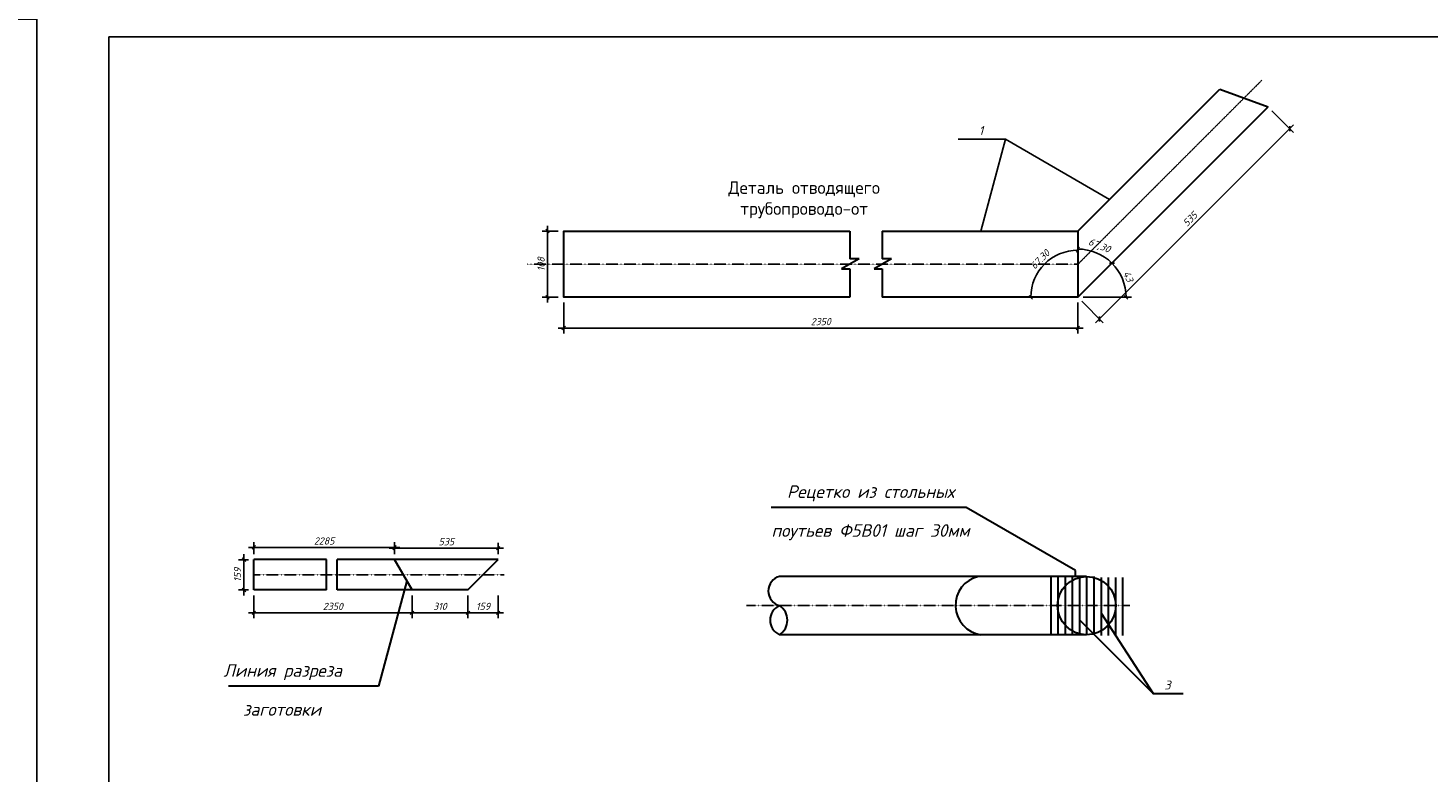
# Model space of a CAD drawing. Header units: millimetres. Extents: x -3143211 to -2549809, y 1060331 to 1341741.
# Tile 82 of 131: x -3057547 to -3018549, y 1139805 to 1160555. Entities that reach past the tile are written whole.
import ezdxf

# ---------------------------------------------------------------- set-up
doc = ezdxf.new("R2010")
doc.units = ezdxf.units.MM
doc.linetypes.add('ACAD_ISO10W100', pattern=[18, 12, -3, 0, -3])
doc.layers.add('ос', color=1, linetype='Continuous')
doc.styles.get("Standard").update_dxf_attribs({"font": 'isocpeui.ttf'})
doc.dimstyles.new('ISO-25', dxfattribs={"dimtxt": 2.5, "dimasz": 2.5, "dimexe": 1.25, "dimexo": 0.625, "dimtad": 1, "dimlfac": 100, "dimtxsty": 'Standard', "dimblk": 'OBLIQUE', "dimcen": 2.5, "dimadec": 0, "dimazin": 0, "dimtfac": 1, "dimtmove": 0, "dimatfit": 3, "dimldrblk": 'OBLIQUE', "dimfxl": 1, "dimarcsym": 0})

# ---------------------------------------------------------------- blocks, each defined once
blk = doc.blocks.new('_Oblique')
at = {"color": 0, "linetype": 'ByBlock', "lineweight": -2}
blk.add_line((-0.5, -0.5), (0.5, 0.5), dxfattribs=at)
blk = doc.blocks.new('*D97')
at = {"color": 0, "lineweight": -2, "ltscale": 150, "transparency": 16777216}
for p, q in [((-3051257, 1145896), (-3051257, 1146237)), ((-3047337, 1145896), (-3047337, 1146237)), ((-3051407, 1146087), (-3047187, 1146087))]:
    blk.add_line(p, q, dxfattribs=at)
at = {"layer": 'Defpoints', "color": 0, "ltscale": 150, "transparency": 16777216}
for p in [(-3047337, 1146087), (-3051257, 1145746), (-3047337, 1145746)]:
    blk.add_point(p, dxfattribs=at)
at = {"color": 0, "lineweight": -2, "ltscale": 150, "transparency": 16777216, "xscale": 100, "yscale": 100, "zscale": 100, "rotation": 180}
blk.add_blockref('_Oblique', (-3051257, 1146087), dxfattribs=at)
at = {"color": 0, "lineweight": -2, "ltscale": 150, "transparency": 16777216, "xscale": 100, "yscale": 100, "zscale": 100}
blk.add_blockref('_Oblique', (-3047337, 1146087), dxfattribs=at)
at = {"color": 0, "ltscale": 150, "transparency": 16777216, "insert": (-3049297, 1146267), "char_height": 200, "attachment_point": 5}
blk.add_mtext('2285', dxfattribs=at)
blk = doc.blocks.new('*D98')
at = {"color": 0, "lineweight": -2, "ltscale": 150, "transparency": 16777216}
for p, q in [((-3047337, 1145896), (-3047337, 1146217)), ((-3044449, 1145896), (-3044449, 1146217)), ((-3047487, 1146067), (-3044299, 1146067))]:
    blk.add_line(p, q, dxfattribs=at)
at = {"layer": 'Defpoints', "color": 0, "ltscale": 150, "transparency": 16777216}
for p in [(-3044449, 1146067), (-3047337, 1145746), (-3044449, 1145746)]:
    blk.add_point(p, dxfattribs=at)
at = {"color": 0, "lineweight": -2, "ltscale": 150, "transparency": 16777216, "xscale": 100, "yscale": 100, "zscale": 100, "rotation": 180}
blk.add_blockref('_Oblique', (-3047337, 1146067), dxfattribs=at)
at = {"color": 0, "lineweight": -2, "ltscale": 150, "transparency": 16777216, "xscale": 100, "yscale": 100, "zscale": 100}
blk.add_blockref('_Oblique', (-3044449, 1146067), dxfattribs=at)
at = {"color": 0, "ltscale": 150, "transparency": 16777216, "insert": (-3045893, 1146247), "char_height": 200, "attachment_point": 5}
blk.add_mtext('535', dxfattribs=at)
blk = doc.blocks.new('*D99')
at = {"color": 0, "lineweight": -2, "ltscale": 150, "transparency": 16777216}
for p, q in [((-3051257, 1144753), (-3051257, 1144115)), ((-3046850, 1144753), (-3046850, 1144115)), ((-3051407, 1144265), (-3046700, 1144265))]:
    blk.add_line(p, q, dxfattribs=at)
at = {"layer": 'Defpoints', "color": 0, "ltscale": 150, "transparency": 16777216}
for p in [(-3051257, 1144903), (-3046850, 1144903), (-3046850, 1144265)]:
    blk.add_point(p, dxfattribs=at)
at = {"color": 0, "lineweight": -2, "ltscale": 150, "transparency": 16777216, "xscale": 100, "yscale": 100, "zscale": 100, "rotation": 180}
blk.add_blockref('_Oblique', (-3051257, 1144265), dxfattribs=at)
at = {"color": 0, "lineweight": -2, "ltscale": 150, "transparency": 16777216, "xscale": 100, "yscale": 100, "zscale": 100}
blk.add_blockref('_Oblique', (-3046850, 1144265), dxfattribs=at)
at = {"color": 0, "ltscale": 150, "transparency": 16777216, "insert": (-3049054, 1144445), "char_height": 200, "attachment_point": 5}
blk.add_mtext('2350', dxfattribs=at)
blk = doc.blocks.new('*D100')
at = {"color": 0, "lineweight": -2, "ltscale": 150, "transparency": 16777216}
for p, q in [((-3046850, 1144753), (-3046850, 1144115)), ((-3045293, 1144753), (-3045293, 1144115)), ((-3047000, 1144265), (-3045143, 1144265))]:
    blk.add_line(p, q, dxfattribs=at)
at = {"layer": 'Defpoints', "color": 0, "ltscale": 150, "transparency": 16777216}
for p in [(-3046850, 1144903), (-3045293, 1144903), (-3045293, 1144265)]:
    blk.add_point(p, dxfattribs=at)
at = {"color": 0, "lineweight": -2, "ltscale": 150, "transparency": 16777216, "xscale": 100, "yscale": 100, "zscale": 100, "rotation": 180}
blk.add_blockref('_Oblique', (-3046850, 1144265), dxfattribs=at)
at = {"color": 0, "lineweight": -2, "ltscale": 150, "transparency": 16777216, "xscale": 100, "yscale": 100, "zscale": 100}
blk.add_blockref('_Oblique', (-3045293, 1144265), dxfattribs=at)
at = {"color": 0, "ltscale": 150, "transparency": 16777216, "insert": (-3046071, 1144445), "char_height": 200, "attachment_point": 5}
blk.add_mtext('310', dxfattribs=at)
blk = doc.blocks.new('*D59')
at = {"color": 0, "lineweight": -2, "ltscale": 150, "transparency": 16777216}
for p, q in [((-3045293, 1144753), (-3045293, 1144115)), ((-3044449, 1144753), (-3044449, 1144115)), ((-3045443, 1144265), (-3044299, 1144265))]:
    blk.add_line(p, q, dxfattribs=at)
at = {"layer": 'Defpoints', "color": 0, "ltscale": 150, "transparency": 16777216}
for p in [(-3045293, 1144903), (-3044449, 1144903), (-3044449, 1144265)]:
    blk.add_point(p, dxfattribs=at)
at = {"color": 0, "lineweight": -2, "ltscale": 150, "transparency": 16777216, "xscale": 100, "yscale": 100, "zscale": 100, "rotation": 180}
blk.add_blockref('_Oblique', (-3045293, 1144265), dxfattribs=at)
at = {"color": 0, "lineweight": -2, "ltscale": 150, "transparency": 16777216, "xscale": 100, "yscale": 100, "zscale": 100}
blk.add_blockref('_Oblique', (-3044449, 1144265), dxfattribs=at)
at = {"color": 0, "ltscale": 150, "transparency": 16777216, "insert": (-3044871, 1144445), "char_height": 200, "attachment_point": 5}
blk.add_mtext('159', dxfattribs=at)
blk = doc.blocks.new('*D101')
at = {"color": 0, "lineweight": -2, "ltscale": 150, "transparency": 16777216}
for p, q in [((-3051531, 1145896), (-3051531, 1144753)), ((-3051407, 1145746), (-3051681, 1145746)), ((-3051407, 1144903), (-3051681, 1144903))]:
    blk.add_line(p, q, dxfattribs=at)
at = {"layer": 'Defpoints', "color": 0, "ltscale": 150, "transparency": 16777216}
for p in [(-3051257, 1145746), (-3051531, 1144903), (-3051257, 1144903)]:
    blk.add_point(p, dxfattribs=at)
at = {"color": 0, "lineweight": -2, "ltscale": 150, "transparency": 16777216, "xscale": 100, "yscale": 100, "zscale": 100}
for p, rotation in [((-3051531, 1145746), 90), ((-3051531, 1144903), 270)]:
    blk.add_blockref('_Oblique', p, dxfattribs=dict(at, rotation=rotation))
at = {"color": 0, "ltscale": 150, "transparency": 16777216, "insert": (-3051711, 1145325), "char_height": 200, "attachment_point": 5, "rotation": 90}
blk.add_mtext('159', dxfattribs=at)
blk = doc.blocks.new('*D102')
at = {"color": 0, "lineweight": -2, "ltscale": 150, "transparency": 16777216}
for p, q in [((-3022896, 1158249), (-3022295, 1157648)), ((-3022295, 1157860), (-3027807, 1152347)), ((-3028196, 1152949), (-3027595, 1152347))]:
    blk.add_line(p, q, dxfattribs=at)
at = {"layer": 'Defpoints', "color": 0, "ltscale": 150, "transparency": 16777216}
for p in [(-3023002, 1158355), (-3028303, 1153055), (-3027701, 1152453)]:
    blk.add_point(p, dxfattribs=at)
at = {"color": 0, "lineweight": -2, "ltscale": 150, "transparency": 16777216, "xscale": 100, "yscale": 100, "zscale": 100}
for p, rotation in [((-3022401, 1157754), 45), ((-3027701, 1152453), 225)]:
    blk.add_blockref('_Oblique', p, dxfattribs=dict(at, rotation=rotation))
at = {"color": 0, "ltscale": 150, "transparency": 16777216, "insert": (-3025178, 1155231), "char_height": 200, "attachment_point": 5, "rotation": 45}
blk.add_mtext('535', dxfattribs=at)
blk = doc.blocks.new('*D103')
at = {"color": 0, "lineweight": -2, "ltscale": 150, "transparency": 16777216}
for p, q in [((-3042625, 1152905), (-3042625, 1152047)), ((-3028303, 1152905), (-3028303, 1152047)), ((-3042775, 1152197), (-3028153, 1152197))]:
    blk.add_line(p, q, dxfattribs=at)
at = {"layer": 'Defpoints', "color": 0, "ltscale": 150, "transparency": 16777216}
for p in [(-3042625, 1153055), (-3028303, 1153055), (-3028303, 1152197)]:
    blk.add_point(p, dxfattribs=at)
at = {"color": 0, "lineweight": -2, "ltscale": 150, "transparency": 16777216, "xscale": 100, "yscale": 100, "zscale": 100, "rotation": 180}
blk.add_blockref('_Oblique', (-3042625, 1152197), dxfattribs=at)
at = {"color": 0, "lineweight": -2, "ltscale": 150, "transparency": 16777216, "xscale": 100, "yscale": 100, "zscale": 100}
blk.add_blockref('_Oblique', (-3028303, 1152197), dxfattribs=at)
at = {"color": 0, "ltscale": 150, "transparency": 16777216, "insert": (-3035464, 1152377), "char_height": 200, "attachment_point": 5}
blk.add_mtext('2350', dxfattribs=at)
blk = doc.blocks.new('*D60')
at = {"color": 0, "lineweight": -2, "ltscale": 150, "transparency": 16777216}
for p, q in [((-3042775, 1154898), (-3043225, 1154898)), ((-3043075, 1155048), (-3043075, 1152905)), ((-3042775, 1153055), (-3043225, 1153055))]:
    blk.add_line(p, q, dxfattribs=at)
at = {"layer": 'Defpoints', "color": 0, "ltscale": 150, "transparency": 16777216}
for p in [(-3042625, 1154898), (-3043075, 1153055), (-3042625, 1153055)]:
    blk.add_point(p, dxfattribs=at)
at = {"color": 0, "lineweight": -2, "ltscale": 150, "transparency": 16777216, "xscale": 100, "yscale": 100, "zscale": 100}
for p, rotation in [((-3043075, 1154898), 90), ((-3043075, 1153055), 270)]:
    blk.add_blockref('_Oblique', p, dxfattribs=dict(at, rotation=rotation))
at = {"color": 0, "ltscale": 150, "transparency": 16777216, "insert": (-3043255, 1153976), "char_height": 200, "attachment_point": 5, "rotation": 90}
blk.add_mtext('108', dxfattribs=at)
blk = doc.blocks.new('*D104')
at = {"color": 0, "lineweight": -2, "ltscale": 150, "transparency": 16777216}
blk.add_arc((-3028303, 1153055), 1310, 90, 180, dxfattribs=at)
at = {"layer": 'Defpoints', "color": 0, "ltscale": 150, "transparency": 16777216}
for p in [(-3028303, 1154898), (-3028957, 1154189), (-3033752, 1153055), (-3028303, 1153055), (-3028303, 1153055)]:
    blk.add_point(p, dxfattribs=at)
at = {"color": 0, "lineweight": -2, "ltscale": 150, "transparency": 16777216, "xscale": 100, "yscale": 100, "zscale": 100}
blk.add_blockref('_Oblique', (-3028303, 1154364), dxfattribs=at)
at = {"color": 0, "lineweight": -2, "ltscale": 150, "transparency": 16777216, "xscale": 100, "yscale": 100, "zscale": 100, "rotation": 269.9999999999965}
blk.add_blockref('_Oblique', (-3029612, 1153055), dxfattribs=at)
at = {"color": 0, "ltscale": 150, "transparency": 16777216, "insert": (-3029357, 1154109), "char_height": 200, "attachment_point": 5, "rotation": 45}
blk.add_mtext('67.30', dxfattribs=at)
blk = doc.blocks.new('*D105')
at = {"color": 0, "lineweight": -2, "ltscale": 150, "transparency": 16777216}
blk.add_arc((-3028303, 1153055), 1342, 45, 90, dxfattribs=at)
at = {"layer": 'Defpoints', "color": 0, "ltscale": 150, "transparency": 16777216}
for p in [(-3023002, 1158355), (-3028303, 1154898), (-3027631, 1154217), (-3028303, 1153055), (-3028303, 1153055)]:
    blk.add_point(p, dxfattribs=at)
at = {"color": 0, "lineweight": -2, "ltscale": 150, "transparency": 16777216, "xscale": 100, "yscale": 100, "zscale": 100}
for p, rotation in [((-3028303, 1154397), 180.0000000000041), ((-3027353, 1154004), 315.0000000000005)]:
    blk.add_blockref('_Oblique', p, dxfattribs=dict(at, rotation=rotation))
at = {"color": 0, "ltscale": 150, "transparency": 16777216, "insert": (-3027712, 1154479), "char_height": 200, "attachment_point": 5, "rotation": 337.5}
blk.add_mtext('67,30', dxfattribs=at)
blk = doc.blocks.new('*D106')
at = {"color": 0, "lineweight": -2, "ltscale": 150, "transparency": 16777216}
blk.add_line((-3028153, 1153055), (-3026810, 1153055), dxfattribs=at)
blk.add_arc((-3028303, 1153055), 1342, 360, 45, dxfattribs=at)
at = {"layer": 'Defpoints', "color": 0, "ltscale": 150, "transparency": 16777216}
for p in [(-3023002, 1158355), (-3027006, 1153402), (-3033752, 1153055), (-3028303, 1153055), (-3028303, 1153055)]:
    blk.add_point(p, dxfattribs=at)
at = {"color": 0, "lineweight": -2, "ltscale": 150, "transparency": 16777216, "xscale": 100, "yscale": 100, "zscale": 100}
for p, rotation in [((-3027353, 1154004), 135.0000000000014), ((-3026960, 1153055), 269.9999999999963)]:
    blk.add_blockref('_Oblique', p, dxfattribs=dict(at, rotation=rotation))
at = {"color": 0, "ltscale": 150, "transparency": 16777216, "insert": (-3026896, 1153637), "char_height": 200, "attachment_point": 5, "rotation": 292.5}
blk.add_mtext('43', dxfattribs=at)

msp = doc.modelspace()

# ---------------------------------------------------------------- linework, layer by layer
at = {"color": 0}
for p, q in [((-3057296.73173, 1118804.62022), (-3057296.73173, 1160804.62022)), ((-2998396.73173, 1160304.62022), (-3055296.73173, 1160304.62022)), ((-3055296.73173, 1160304.62022), (-3055296.73173, 1119304.62022))]:
    msp.add_line(p, q, dxfattribs=at)
at = {"color": 0, "lineweight": 30, "ltscale": 150}
for p, q in [((-3028302.50888, 1154897.79149), (-3024349.80448, 1158850.49589)), ((-3024349.80448, 1158850.49589), (-3023002.12641, 1158354.95057)), ((-3028302.50888, 1153054.5681), (-3023002.12641, 1158354.95057)), ((-3034657.62487, 1154897.79149), (-3034657.62487, 1154126.3646)), ((-3033751.66878, 1154897.79149), (-3033751.66878, 1154126.3646)), ((-3034397.49716, 1154126.3646), (-3034881.91668, 1153846.68486)), ((-3034397.49716, 1154126.3646), (-3034657.62487, 1154126.3646)), ((-3033491.54107, 1154126.3646), (-3033975.96059, 1153846.68486)), ((-3033491.54107, 1154126.3646), (-3033751.66878, 1154126.3646)), ((-3034881.91668, 1153846.68486), (-3034657.62487, 1153846.68486)), ((-3034657.62487, 1153846.68486), (-3034657.62487, 1153054.5681)), ((-3033975.96059, 1153846.68486), (-3033751.66878, 1153846.68486)), ((-3033751.66878, 1153846.68486), (-3033751.66878, 1153054.5681)), ((-3031410.44301, 1147199.71199), (-3036849.22628, 1147199.71199)), ((-3028365.868, 1145441.92579), (-3031410.44301, 1147199.71199)), ((-3049231.01481, 1145746.43356), (-3051257.37337, 1145746.43356)), ((-3051257.37337, 1144902.8649), (-3051257.37337, 1145746.43356)), ((-3049231.01481, 1144902.8649), (-3049231.01481, 1145746.43356)), ((-3044449.33078, 1145746.43356), (-3048938.03326, 1145746.43356)), ((-3048938.03326, 1144902.8649), (-3048938.03326, 1145746.43356)), ((-3046849.74779, 1144902.8649), (-3047336.78239, 1145746.43356)), ((-3045292.89944, 1144902.8649), (-3044449.33078, 1145746.43356)), ((-3028365.868, 1145279.26926), (-3028365.868, 1145441.92579)), ((-3046997.2807, 1145158.39938), (-3047784.34944, 1142221.01884)), ((-3028057.35952, 1145279.26926), (-3036611.46354, 1145279.26926)), ((-3029057.35952, 1145254.25232), (-3029057.35952, 1143630.31872)), ((-3028857.35952, 1145254.25232), (-3028857.35952, 1143630.31872)), ((-3028657.35952, 1145254.25232), (-3028657.35952, 1143630.31872)), ((-3028457.35952, 1145254.25232), (-3028457.35952, 1143630.31872)), ((-3028257.35952, 1145279.26926), (-3028257.35952, 1143655.33566)), ((-3028057.35952, 1145279.26926), (-3028057.35952, 1143655.33566)), ((-3027857.35952, 1145279.26926), (-3027857.35952, 1143655.33566)), ((-3027657.35952, 1145254.25232), (-3027657.35952, 1143630.31872)), ((-3027457.35952, 1145254.25232), (-3027457.35952, 1143630.31872)), ((-3027257.35952, 1145254.25232), (-3027257.35952, 1143630.31872)), ((-3027057.35952, 1145254.25232), (-3027057.35952, 1143630.31872)), ((-3049231.01481, 1144902.8649), (-3051257.37337, 1144902.8649)), ((-3045292.89944, 1144902.8649), (-3048938.03326, 1144902.8649)), ((-3027657.35952, 1144259.98725), (-3026202.61937, 1142015.43735)), ((-3028257.35952, 1144070.1775), (-3026202.61937, 1142015.43735)), ((-3028057.35952, 1143655.33566), (-3036611.46354, 1143655.33566)), ((-3047784.34944, 1142221.01884), (-3051962.90481, 1142221.01884)), ((-3026202.61937, 1142015.43735), (-3025365.96564, 1142015.43735))]:
    msp.add_line(p, q, dxfattribs=at)
at = {"color": 0, "ltscale": 150}
for p, q in [((-3030322.25152, 1157458.05251), (-3031633.36807, 1157458.05251)), ((-3030322.25152, 1157458.05251), (-3031008.27139, 1154897.79149)), ((-3027418.64555, 1155781.65482), (-3030322.25152, 1157458.05251))]:
    msp.add_line(p, q, dxfattribs=at)
at = {"color": 0}
msp.add_lwpolyline([(-3116696.73173, 1118804.62022), (-3057296.73173, 1118804.62022), (-3057296.73173, 1160804.62022), (-3116696.73173, 1160804.62022)], close=True, dxfattribs=at)
at = {"color": 0, "lineweight": 30, "ltscale": 150}
for points in [[(-3034657.62487, 1153054.5681), (-3042624.58065, 1153054.5681), (-3042624.58065, 1154897.79149), (-3034657.62487, 1154897.79149)], [(-3033751.66878, 1154897.79149), (-3028302.50888, 1154897.79149), (-3028302.50888, 1153054.5681), (-3033751.66878, 1153054.5681)]]:
    msp.add_lwpolyline(points, dxfattribs=at)
msp.add_circle((-3028057.35952, 1144467.30246), 811.9668, dxfattribs=at)
for centre, radius, start, end in [((-3036506.50427, 1144873.28586), 419.33157, 104.495347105, 255.504652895), ((-3030886.62471, 1144473.1824), 825.97231, 102.597891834, 261.956622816), ((-3036432.25798, 1144061.31906), 443.77602, 113.817194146, 246.182805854), ((-3036876.034, 1144061.31906), 484.58234, 303.091402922, 56.908597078)]:
    msp.add_arc(centre, radius, start, end, dxfattribs=at)
at = {"layer": 'ос', "color": 0, "linetype": 'ACAD_ISO10W100', "ltscale": 0.25}
for p, q in [((-3028302.50888, 1153976.1798), (-3023180.73906, 1159097.94962)), ((-3043631.1834, 1153976.1798), (-3028302.50888, 1153976.1798)), ((-3051257.37337, 1145324.64923), (-3044284.43481, 1145324.64923)), ((-3037533.16676, 1144467.30246), (-3026854.18971, 1144467.30246))]:
    msp.add_line(p, q, dxfattribs=at)

# ---------------------------------------------------------------- texts
at = {"color": 0, "ltscale": 150, "char_height": 250, "width": 243.7260391, "attachment_point": 2}
for s, insert in [('1', (-3030999.75872, 1157822.16109)), ('3', (-3025806.24143, 1142379.54593))]:
    msp.add_mtext(s, dxfattribs=dict(at, insert=insert))
at = {"color": 0, "ltscale": 0.01, "char_height": 350, "attachment_point": 2}
for s, insert, width in [('{\\fISOCPEUR|b0|i0|c204|p34;Деталь отводящего трубопроводо-от }', (-3035928.28798, 1156284.20738), 5694.0617208), ('Рецетко из стольных ', (-3034078.67781, 1147815.62175), 4583.7811824), ('поутьев Ф5В01 шаг 30мм', (-3034078.67781, 1146733.42524), 5884.9283814), ('Линия разреза', (-3050452.58424, 1142834.82138), 3162.8366979), ('заготовки', (-3050472.52518, 1141749.19067), 2247.419211)]:
    msp.add_mtext(s, dxfattribs=dict(at, insert=insert, width=width))

# ---------------------------------------------------------------- dimensions: what is measured, and where the dimension line sits
at = {"color": 0, "ltscale": 150}
for base, line1, line2, text, picture, middle in [((-3027006.1091, 1153401.93737), ((-3028302.50888, 1153054.5681), (-3023002.12641, 1158354.95057)), ((-3028302.50888, 1153054.5681), (-3033751.66878, 1153054.5681)), '43', '*D106', (-3026896.24245, 1153637.06273)), ((-3027631.44297, 1154216.88835), ((-3028302.50888, 1153054.5681), (-3023002.12641, 1158354.95057)), ((-3028302.50888, 1154897.79149), (-3028302.50888, 1153054.5681)), '67,30', '*D105', (-3027712.36058, 1154479.31212)), ((-3028957.33877, 1154188.76675), ((-3028302.50888, 1154897.79149), (-3028302.50888, 1153054.5681)), ((-3028302.50888, 1153054.5681), (-3033751.66878, 1153054.5681)), '67.30', '*D104', (-3029356.76808, 1154108.8273))]:
    dim = msp.add_angular_dim_2l(base=base, line1=line1, line2=line2, text=text, dimstyle='ISO-25', override={"dimtxt": 200, "dimasz": 100, "dimexe": 150, "dimexo": 150, "dimgap": 80, "dimblk": 'Oblique', "dimcen": 200, "dimdle": 150, "dimfxl": 1.25, "dimarcsym": 1}, dxfattribs=at)
    dim.commit()
    dim.dimension.update_dxf_attribs({"geometry": picture, "text_midpoint": middle})
for p1, distance, text, picture, middle in [((-3023002.12641, 1158354.95057), 850.35561, '535', '*D102', (-3025178.30464, 1155230.74634)), ((-3042624.58065, 1153054.5681), -857.35824, '2350', '*D103', (-3035463.54476, 1152377.20986))]:
    dim = msp.add_aligned_dim(p1=p1, p2=(-3028302.50888, 1153054.5681), distance=distance, text=text, dimstyle='ISO-25', override={"dimtxt": 200, "dimasz": 100, "dimexe": 150, "dimexo": 150, "dimgap": 80, "dimblk": 'Oblique', "dimcen": 200, "dimdle": 150, "dimfxl": 1.25, "dimarcsym": 1}, dxfattribs=at)
    dim.commit()
    dim.dimension.update_dxf_attribs({"geometry": picture, "text_midpoint": middle})
dim = msp.add_linear_dim(base=(-3043074.53941, 1153054.5681), p1=(-3042624.58065, 1154897.79149), p2=(-3042624.58065, 1153054.5681), angle=90, text='108', dimstyle='ISO-25', override={"dimtxt": 200, "dimasz": 100, "dimexe": 150, "dimexo": 150, "dimgap": 80, "dimblk": 'Oblique', "dimcen": 200, "dimdle": 150, "dimfxl": 1.25, "dimarcsym": 1}, dxfattribs=at)
dim.commit()
dim.dimension.update_dxf_attribs({"geometry": '*D60', "text_midpoint": (-3043254.53941, 1153976.1798)})
for base, p1, p2, text, picture, middle in [((-3047336.78239, 1146086.93167), (-3051257.37337, 1145746.43356), (-3047336.78239, 1145746.43356), '2285', '*D97', (-3049297.07788, 1146266.93167)), ((-3044449.33078, 1146066.68262), (-3047336.78239, 1145746.43356), (-3044449.33078, 1145746.43356), '535', '*D98', (-3045893.05658, 1146246.68262)), ((-3046849.74779, 1144264.84238), (-3051257.37337, 1144902.8649), (-3046849.74779, 1144902.8649), '2350', '*D99', (-3049053.56058, 1144444.84238)), ((-3045292.89944, 1144264.84238), (-3046849.74779, 1144902.8649), (-3045292.89944, 1144902.8649), '310', '*D100', (-3046071.32362, 1144444.84238)), ((-3044449.33078, 1144264.84238), (-3045292.89944, 1144902.8649), (-3044449.33078, 1144902.8649), '159', '*D59', (-3044871.11511, 1144444.84238))]:
    dim = msp.add_linear_dim(base=base, p1=p1, p2=p2, text=text, dimstyle='ISO-25', override={"dimtxt": 200, "dimasz": 100, "dimexe": 150, "dimexo": 150, "dimgap": 80, "dimblk": 'Oblique', "dimcen": 200, "dimdle": 150, "dimfxl": 1.25, "dimarcsym": 1}, dxfattribs=at)
    dim.commit()
    dim.dimension.update_dxf_attribs({"geometry": picture, "text_midpoint": middle})
dim = msp.add_linear_dim(base=(-3051530.58327, 1144902.8649), p1=(-3051257.37337, 1145746.43356), p2=(-3051257.37337, 1144902.8649), angle=90, text='159', dimstyle='ISO-25', override={"dimtxt": 200, "dimasz": 100, "dimexe": 150, "dimexo": 150, "dimgap": 80, "dimblk": 'Oblique', "dimcen": 200, "dimdle": 150, "dimfxl": 1.25, "dimarcsym": 1}, dxfattribs=at)
dim.commit()
dim.dimension.update_dxf_attribs({"geometry": '*D101', "text_midpoint": (-3051530.58327, 1145324.64923), "dimtype": 160})

doc.saveas('drawing.dxf')
